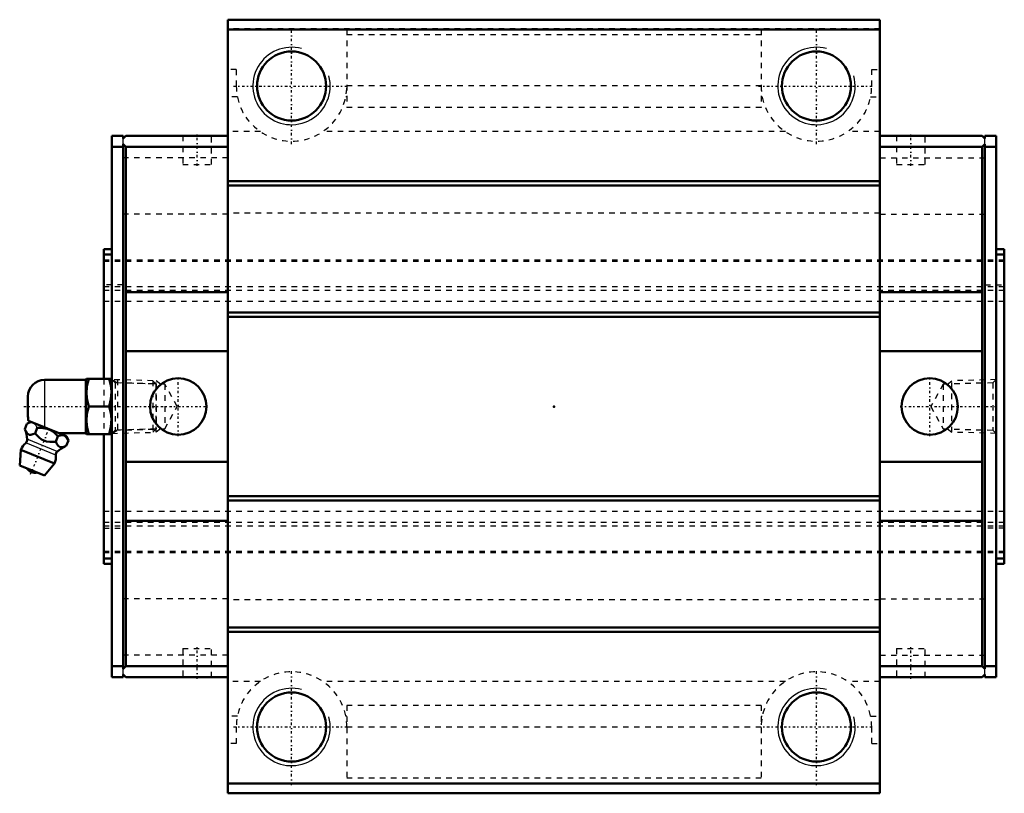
# Model space of a CAD drawing. Header units: millimetres. Extents: x -97 to 82, y -70 to 70.
import ezdxf

# ---------------------------------------------------------------- set-up
doc = ezdxf.new("R2010")
doc.units = ezdxf.units.MM
doc.linetypes.add('Center', pattern=[1.5, 0.45, -0.5, 0.05, -0.5])
doc.linetypes.add('Dashed', pattern=[2, 1, -1])
for name, color, linetype, lineweight in [('2d ConnectionPoints', 7, 'Continuous', 50), ('AM_0', 7, 'Continuous', 50), ('AM_4', 3, 'Continuous', 25), ('AM_5', 3, 'Continuous', 25), ('AM_7', 7, 'Center', 25), ('AM_9', 6, 'Dashed', 25)]:
    doc.layers.add(name, color=color, linetype=linetype, lineweight=lineweight)

# ---------------------------------------------------------------- blocks, each defined once
blk = doc.blocks.new('1_jpqkjjnud32evk4p5t8pbstls________0_in_HSR55C1SS_GK__BLOCK_1B_PT1_8__4')
at = {"layer": 'AM_0'}
for p, q in [((-84.7, 4.8), (-92.2, 4.8)), ((-84.63, 5), (-84.7, 4.88)), ((-84.7, 4.88), (-84.7, -4.88)), ((-84.63, 5), (-80.07, 5)), ((-80, 4.88), (-80.07, 5)), ((-95.2, 1.8), (-95.2, -1.8)), ((-84.18, 0), (-80.52, 0)), ((-95.79, -4.1), (-95.39, -3.12)), ((-94.61, -2.79), (-95.39, -3.12)), ((-88.22, -5.37), (-95.09, -2.59)), ((-93.91, -4.86), (-93.52, -3.87)), ((-89.63, -4.8), (-84.7, -4.8)), ((-84.7, -4.88), (-84.63, -5)), ((-80.07, -5), (-84.63, -5)), ((-80.07, -5), (-80, -4.88)), ((-90.17, -6.37), (-89.77, -5.39)), ((-88.29, -7.13), (-87.89, -6.14)), ((-87.89, -6.14), (-88.22, -5.37)), ((-96.5, -7.85), (-96.7, -10.68)), ((-90.38, -10.32), (-96.5, -7.85)), ((-92.21, -12.5), (-96.7, -10.68)), ((-92.21, -12.5), (-90.38, -10.32))]:
    blk.add_line(p, q, dxfattribs=at)
for points in [[(-84.18, 5), (-84.52, 3.69), (-84.63, 2.32), (-84.5, 1.16), (-84.18, 0)], [(-80.52, 0), (-80.18, 1.31), (-80.07, 2.68), (-80.2, 3.84), (-80.52, 5)], [(-84.18, 0), (-84.52, -1.31), (-84.63, -2.68), (-84.5, -3.84), (-84.18, -5)], [(-80.52, -5), (-80.18, -3.69), (-80.07, -2.32), (-80.2, -1.16), (-80.52, 0)], [(-95.79, -4.1), (-95.6, -4.5), (-95.38, -4.84), (-94.97, -5.1), (-94.66, -5.1), (-94.32, -5.02), (-93.91, -4.86)], [(-93.91, -4.86), (-93.62, -5.18), (-93.2, -5.6), (-92.73, -5.97), (-91.86, -6.33), (-91.19, -6.41), (-90.51, -6.4), (-90.17, -6.37)], [(-89.77, -5.39), (-90.61, -4.6), (-91.13, -4.27), (-91.71, -4.03), (-92.93, -3.85), (-93.52, -3.87)], [(-87.89, -6.14), (-88.15, -5.66), (-88.51, -5.32), (-88.82, -5.21), (-89.17, -5.21), (-89.77, -5.39)], [(-90.17, -6.37), (-89.98, -6.77), (-89.76, -7.11), (-89.35, -7.37), (-89.04, -7.37), (-88.7, -7.29), (-88.29, -7.13)]]:
    blk.add_lwpolyline(points, dxfattribs=at)
for centre, radius, start, end in [((-92.2, 1.8), 3, 90, 180), ((-92.2, -1.8), 3, 180, 195.4389), ((-101.32, -6.41), 6, 4.5497, 22.6322), ((-93.44, -9.09), 3.3, 131.1614, 158), ((-96.14, -6), 0.8, 311.1614, 4.5497), ((-93.44, -9.09), 3.3, 338, 4.8386), ((-89.36, -8.74), 0.8, 131.4503, 184.8386), ((-85.91, -12.64), 6, 113.3271, 131.4503), ((-93.89, -10.18), 1.82, 214.2344, 281.7656)]:
    blk.add_arc(centre, radius, start, end, dxfattribs=at)
at = {"layer": 'AM_4'}
for p, q in [((-92.2, 4.8), (-92.2, -3.76)), ((-90.15, -8.81), (-95.61, -6.6)), ((-89.89, -8.14), (-95.34, -5.94))]:
    blk.add_line(p, q, dxfattribs=at)
at = {"layer": 'AM_5', "linetype": 'Dashed'}
for p, q in [((-80, 4.86), (-79.02, 4.26)), ((-72.02, 4.08), (-79.02, 4.26)), ((-79, 4.86), (-79, -4.86)), ((-80, -4.86), (-79.02, -4.26)), ((-72.02, -4.08), (-79.02, -4.26))]:
    blk.add_line(p, q, dxfattribs=at)
at = {"layer": 'AM_7'}
for p, q in [((-95.96, 0), (-62.65, 0)), ((-94.73, -12.26), (-91.26, -3.69))]:
    blk.add_line(p, q, dxfattribs=at)
at = {"layer": 'AM_9'}
for p, q in [((-72.58, 4.67), (-80, 4.86)), ((-72, 4.06), (-72.58, 4.67)), ((-72.58, 4.67), (-72.58, -4.67)), ((-72, 4.06), (-72, -4.06)), ((-80, -4.86), (-72.58, -4.67)), ((-72.58, -4.67), (-72, -4.06))]:
    blk.add_line(p, q, dxfattribs=at)
blk.add_lwpolyline([(-93.52, -3.87), (-93.78, -3.39), (-94.14, -3.05), (-94.44, -2.94), (-94.79, -2.94), (-95.39, -3.12)], dxfattribs=at)
blk = doc.blocks.new('2_HSR55CSSB_PT1_811_S_0_in_HSR55C1SS_GK__BLOCK_1B_PT1_8__4')
at = {"layer": 'AM_0'}
for p, q in [((59, 70), (-59, 70)), ((-59, 70), (-59, -70)), ((59, 70), (59, -70)), ((59, 68.2), (-59, 68.2)), ((-78, 49), (-80, 49)), ((-80, 49), (-80, -49)), ((-78, 49), (-78, 48.5)), ((-78, 48.5), (-77.5, 49)), ((-59, 49), (-77.5, 49)), ((59, 49), (77.5, 49)), ((78, 48.5), (77.5, 49)), ((78, 49), (78, 48.5)), ((78, 49), (80, 49)), ((80, -49), (80, 49)), ((-78, 47), (-80, 47)), ((-77.5, 47), (-78, 47.5)), ((-78, 47.5), (-78, -47.5)), ((-59, 47), (-77.5, 47)), ((-77.5, -47), (-77.5, 47)), ((59, 47), (77.5, 47)), ((77.5, 47), (78, 47.5)), ((77.5, -47), (77.5, 47)), ((78, 47.5), (78, -47.5)), ((78, 47), (80, 47)), ((59, 40.8), (-59, 40.8)), ((59, 40), (-59, 40)), ((-81.5, 28.5), (-81.5, 5)), ((-81.5, 28.5), (-80, 28.5)), ((-81.5, 27.5), (-80, 27.5)), ((81.5, 28.5), (80, 28.5)), ((81.5, 27.5), (80, 27.5)), ((81.5, 28.5), (81.5, -28.5)), ((-77.5, 20.69), (-59, 20.69)), ((77.5, 20.69), (59, 20.69)), ((59, 17), (-59, 17)), ((59, 16.2), (-59, 16.2)), ((-77.5, 10), (-59, 10)), ((77.5, 10), (59, 10)), ((-81.5, -5), (-81.5, -28.5)), ((-77.5, -10), (-59, -10)), ((77.5, -10), (59, -10)), ((59, -16.2), (-59, -16.2)), ((59, -17), (-59, -17)), ((-77.5, -20.69), (-59, -20.69)), ((77.5, -20.69), (59, -20.69)), ((-81.5, -27.5), (-80, -27.5)), ((-81.5, -28.5), (-80, -28.5)), ((81.5, -27.5), (80, -27.5)), ((81.5, -28.5), (80, -28.5)), ((59, -40), (-59, -40)), ((59, -40.8), (-59, -40.8)), ((-78, -47), (-80, -47)), ((-78, -47.5), (-77.5, -47)), ((-59, -47), (-77.5, -47)), ((59, -47), (77.5, -47)), ((78, -47.5), (77.5, -47)), ((78, -47), (80, -47)), ((-78, -49), (-80, -49)), ((-77.5, -49), (-78, -48.5)), ((-78, -48.5), (-78, -49)), ((-59, -49), (-77.5, -49)), ((59, -49), (77.5, -49)), ((77.5, -49), (78, -48.5)), ((78, -48.5), (78, -49)), ((78, -49), (80, -49)), ((59, -68.2), (-59, -68.2)), ((59, -70), (-59, -70))]:
    blk.add_line(p, q, dxfattribs=at)
for centre, radius in [((-47.5, 58), 6.25), ((47.5, 58), 6.25), ((-68, 0), 5.1), ((68, 0), 5.1), ((-47.5, -58), 6.25), ((47.5, -58), 6.25)]:
    blk.add_circle(centre, radius, dxfattribs=at)
at = {"layer": 'AM_5', "linetype": 'Dashed'}
for p, q in [((-72, -4.66), (-72, 4.66)), ((-71.22, 4.06), (-72, 4.66)), ((71.22, 4.06), (72, 4.66)), ((80, 4.86), (72, 4.66)), ((72, -4.66), (72, 4.66)), ((-71.22, -4.06), (-72, -4.66)), ((71.22, -4.06), (72, -4.66)), ((80, -4.86), (72, -4.66))]:
    blk.add_line(p, q, dxfattribs=at)
at = {"layer": 'AM_5'}
for centre in [(-47.5, 58), (47.5, 58), (-47.5, -58), (47.5, -58)]:
    blk.add_arc(centre, 7, 75, 15, dxfattribs=at)
at = {"layer": 'AM_7'}
for p, q in [((-47.5, 47.5), (-47.5, 68.5)), ((47.5, 47.5), (47.5, 68.5)), ((-58, 58), (-37, 58)), ((37, 58), (58, 58)), ((-64.6, 43.54), (-64.6, 49.26)), ((64.6, 43.54), (64.6, 49.26)), ((-68, -5.35), (-68, 5.36)), ((68, -5.35), (68, 5.36)), ((62.65, 0), (80.59, 0)), ((-64.6, -49.26), (-64.6, -43.54)), ((64.6, -49.26), (64.6, -43.54)), ((-47.5, -68.5), (-47.5, -47.5)), ((47.5, -68.5), (47.5, -47.5)), ((-58, -58), (-37, -58)), ((37, -58), (58, -58))]:
    blk.add_line(p, q, dxfattribs=at)
at = {"layer": 'AM_9'}
for p, q in [((59, 68.36), (-59, 68.36)), ((-59, 68.21), (-37.5, 68.21)), ((-37.5, 68.21), (-37.5, 54.09)), ((59, 68.21), (37.5, 68.21)), ((37.5, 68.21), (37.5, 54.09)), ((37.5, 67.28), (-37.5, 67.28)), ((-57.5, 60.99), (-59, 60.99)), ((-57.5, 60.99), (-57.5, 58)), ((57.5, 58), (57.5, 60.99)), ((57.5, 60.99), (59, 60.99)), ((37.5, 58.03), (-37.5, 58.03)), ((-57.31, 56.06), (-59, 56.06)), ((-37.5, 56.06), (-37.69, 56.06)), ((37.5, 56.06), (37.69, 56.06)), ((57.31, 56.06), (59, 56.06)), ((37.5, 54.09), (-37.5, 54.09)), ((-78, 47.5), (-78, 48.5)), ((-67.2, 49), (-67.2, 43.8)), ((-62, 43.8), (-62, 49)), ((-53.13, 49.74), (-59, 49.74)), ((41.87, 49.74), (-41.87, 49.74)), ((59, 49.74), (53.13, 49.74)), ((62, 49), (62, 43.8)), ((67.2, 43.8), (67.2, 49)), ((78, 47.5), (78, 48.5)), ((-59, 45), (-78, 45)), ((59, 45), (78, 45)), ((-67.2, 43.8), (-62, 43.8)), ((62, 43.8), (67.2, 43.8)), ((-59, 34.8), (-78, 34.8)), ((59, 35), (-59, 35)), ((59, 34.8), (78, 34.8)), ((81.5, 26.5), (-81.5, 26.5)), ((81.5, 26.22), (-81.5, 26.22)), ((-78, 22), (-81.5, 22)), ((81.5, 21.63), (-81.5, 21.63)), ((78, 22), (81.5, 22)), ((81.5, 21), (-81.5, 21)), ((81.5, 19), (-81.5, 19)), ((-81.5, 5), (-81.5, -5)), ((-79.43, 4.27), (-80, 4.86)), ((-70.42, 4.04), (-79.43, 4.27)), ((-79.43, 4.27), (-79.43, -4.27)), ((-68.22, 0), (-70.42, 4.04)), ((-70.42, 4.04), (-70.42, -4.04)), ((70.42, 4.04), (68.22, 0)), ((79.43, 4.27), (70.42, 4.04)), ((70.42, 4.04), (70.42, -4.04)), ((80, 4.86), (79.43, 4.27)), ((79.43, 4.27), (79.43, -4.27)), ((-70.42, -4.04), (-68.22, 0)), ((68.22, 0), (70.42, -4.04)), ((-80, -4.86), (-79.43, -4.27)), ((-79.43, -4.27), (-70.42, -4.04)), ((70.42, -4.04), (79.43, -4.27)), ((79.43, -4.27), (80, -4.86)), ((81.5, -19), (-81.5, -19)), ((81.5, -21), (-81.5, -21)), ((81.5, -21.63), (-81.5, -21.63)), ((-81.5, -22), (-78, -22)), ((81.5, -22), (78, -22)), ((81.5, -26.22), (-81.5, -26.22)), ((81.5, -26.5), (-81.5, -26.5)), ((-59, -34.8), (-78, -34.8)), ((59, -35), (-59, -35)), ((59, -34.8), (78, -34.8)), ((-67.2, -43.8), (-62, -43.8)), ((-67.2, -43.8), (-67.2, -49)), ((-62, -49), (-62, -43.8)), ((62, -43.8), (67.2, -43.8)), ((62, -43.8), (62, -49)), ((67.2, -49), (67.2, -43.8)), ((-59, -45), (-78, -45)), ((59, -45), (78, -45)), ((-78, -48.5), (-78, -47.5)), ((78, -48.5), (78, -47.5)), ((-53.13, -49.74), (-59, -49.74)), ((41.87, -49.74), (-41.87, -49.74)), ((59, -49.74), (53.13, -49.74)), ((37.5, -54.09), (-37.5, -54.09)), ((-37.5, -54.09), (-37.5, -68.21)), ((37.5, -54.09), (37.5, -68.21)), ((-57.31, -56.06), (-59, -56.06)), ((-37.5, -56.06), (-37.69, -56.06)), ((37.5, -56.06), (37.69, -56.06)), ((57.31, -56.06), (59, -56.06)), ((-57.5, -58), (-57.5, -60.99)), ((37.5, -58.03), (-37.5, -58.03)), ((57.5, -60.99), (57.5, -58)), ((-57.5, -60.99), (-59, -60.99)), ((57.5, -60.99), (59, -60.99)), ((37.5, -67.28), (-37.5, -67.28)), ((-37.5, -68.21), (-59, -68.21)), ((59, -68.36), (-59, -68.36)), ((37.5, -68.21), (59, -68.21))]:
    blk.add_line(p, q, dxfattribs=at)
for centre, start, end in [((-47.5, 58), 180, 0), ((47.5, 58), 180, 360), ((-47.5, -58), 0, 180), ((47.5, -58), 0, 180)]:
    blk.add_arc(centre, 10, start, end, dxfattribs=at)

msp = doc.modelspace()

# ---------------------------------------------------------------- linework, layer by layer
at = {"layer": '2d ConnectionPoints'}
for p in [(-80, 0), (0, 0), (80, 0)]:
    msp.add_point(p, dxfattribs=at)

# ---------------------------------------------------------------- block references
for name in ['2_HSR55CSSB_PT1_811_S_0_in_HSR55C1SS_GK__BLOCK_1B_PT1_8__4', '1_jpqkjjnud32evk4p5t8pbstls________0_in_HSR55C1SS_GK__BLOCK_1B_PT1_8__4']:
    msp.add_blockref(name, (0, 0))

doc.saveas('drawing.dxf')
